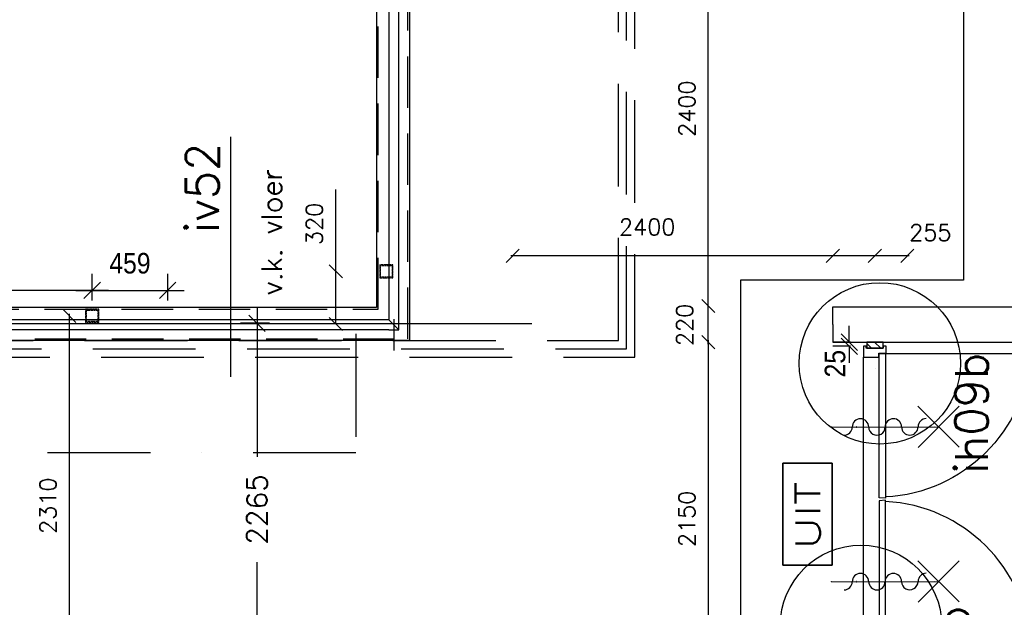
# Model space of a CAD drawing. Extents: x -84256 to 172857, y -58817 to 112048.
# Tile 41 of 90: x 34482 to 40470, y 38184 to 41758. Entities that reach past the tile are written whole.
import ezdxf
from ezdxf.enums import TextEntityAlignment as Align

# ---------------------------------------------------------------- set-up
doc = ezdxf.new("R2010")
doc.units = 0
doc.header["$LTSCALE"] = 50
doc.header["$MEASUREMENT"] = 0
doc.header["$PDMODE"] = 3
doc.header["$PDSIZE"] = 0.001
for name, pattern in [('DASHDOT', [25, 12.5, -6.25, 0, -6.25]), ('DASHED', [0.75, 0.5, -0.25]), ('DD1', [2.66667, 1.66667, -0.5, 0, -0.5]), ('HIDDEN', [9.375, 6.25, -3.125]), ('HIDDEN2', [0.1875, 0.125, -0.0625])]:
    doc.linetypes.add(name, pattern=pattern)
doc.layers.get('0').update_dxf_attribs({"linetype": 'CONTINUOUS'})
doc.layers.get('DEFPOINTS').update_dxf_attribs({"linetype": 'CONTINUOUS'})
for name, color, linetype in [('00', 7, 'CONTINUOUS'), ('_BRANDCOMPART', 6, 'DASHDOT'), ('_DETAILNUMMERS', 4, 'CONTINUOUS'), ('_DETAILNUMMERSTEKST', 4, 'CONTINUOUS'), ('A--A21--_F-2--', 7, 'CONTINUOUS'), ('A--L08A1_HULPLIJNEN', 7, 'CONTINUOUS'), ('A--L21--', 3, 'CONTINUOUS'), ('A--L21--_F-23-', 7, 'CONTINUOUS'), ('A--L22--_F-2--', 7, 'CONTINUOUS'), ('A--L22A1_BINNENWAND', 1, 'CONTINUOUS'), ('A--L22A2_BINNENWAND', 2, 'CONTINUOUS'), ('A--L28--_F-2--', 7, 'CONTINUOUS'), ('A--L32--_F-23-', 2, 'CONTINUOUS'), ('A--L32--_F123-', 1, 'CONTINUOUS'), ('A--L32--_F123-DRAAIR', 7, 'CONTINUOUS'), ('A--L35A1_PLAFONDS', 1, 'HIDDEN'), ('A--L63--', 7, 'CONTINUOUS'), ('A--L63--_F123-', 7, 'CONTINUOUS'), ('A--L65--', 7, 'CONTINUOUS'), ('A--L65--_F-23-', 7, 'CONTINUOUS'), ('A--L65--_F123-', 7, 'CONTINUOUS'), ('A--M$1A-_F123-', 1, 'CONTINUOUS'), ('A--M1$A-_F123-', 1, 'CONTINUOUS'), ('A--T01A-25_TEKST', 2, 'CONTINUOUS'), ('A--T63--_F123-', 1, 'CONTINUOUS'), ('STRAMIEN', 1, 'DD1'), ('X--LR---_CP', 7, 'CONTINUOUS')]:
    doc.layers.add(name, color=color, linetype=linetype)
doc.styles.add('ALFA-0_25', font='ROMANS')
doc.styles.add('HIEMSTRA', font='romans.shx')
doc.styles.get("Standard").update_dxf_attribs({"font": 'txt', "width": 0.9})
doc.linetypes.add('BATTING', pattern='A,0.0001,-0.1,[134,ltypeshp.shx,S=0.1,R=0,X=-0.1,Y=0],-0.2,[134,ltypeshp.shx,S=0.1,R=180,X=0.1,Y=0],-0.1', length=0.4001)
doc.dimstyles.new('BEILEN', dxfattribs={"dimscale": 40, "dimtxt": 2.5, "dimasz": 2, "dimexe": 0.3, "dimexo": 0.3, "dimgap": 2, "dimtad": 1, "dimdec": 0, "dimzin": 0, "dimdsep": 46, "dimtxsty": 'HIEMSTRA', "dimblk1": 'OBLIQUE', "dimblk2": 'OBLIQUE', "dimsah": 1, "dimcen": -0.09, "dimdle": 0.3, "dimse1": 1, "dimclrd": 2, "dimclre": 2, "dimclrt": 3, "dimadec": 0, "dimazin": 0, "dimtfac": 1, "dimtdec": 4, "dimtofl": 0, "dimtmove": 2, "dimatfit": 3, "dimldrblk": 'OBLIQUE', "dimfxl": 1, "dimtvp": 625, "dimtolj": 1, "dimtzin": 0, "dimarcsym": 0})
doc.dimstyles.get("Standard").update_dxf_attribs({"dimscale": 40, "dimtxt": 2.5, "dimasz": 2, "dimexe": 0.3, "dimexo": 0.3, "dimgap": 2, "dimtad": 0, "dimdec": 0, "dimzin": 0, "dimdsep": 46, "dimtxsty": 'HIEMSTRA', "dimblk1": 'OBLIQUE', "dimblk2": 'OBLIQUE', "dimsah": 1, "dimcen": -0.09, "dimdle": 0.3, "dimse1": 1, "dimclrd": 2, "dimclre": 2, "dimclrt": 3, "dimadec": 0, "dimazin": 0, "dimtfac": 1, "dimtdec": 4, "dimtix": 1, "dimtmove": 0, "dimatfit": 3, "dimldrblk": 'OBLIQUE', "dimfxl": 1, "dimtvp": 625, "dimtolj": 1, "dimtzin": 0, "dimarcsym": 0})
doc.dimstyles.new('STANDARD$0', dxfattribs={"dimscale": 50, "dimtxt": 2.5, "dimasz": 2, "dimexe": 2, "dimexo": 0, "dimgap": 2, "dimtad": 1, "dimdec": 0, "dimzin": 0, "dimdsep": 46, "dimtxsty": 'ALFA-0_25', "dimblk1": 'OBLIQUE', "dimblk2": 'OBLIQUE', "dimsah": 1, "dimcen": -3, "dimdle": 2, "dimclrd": 1, "dimclre": 1, "dimclrt": 2, "dimadec": 0, "dimazin": 0, "dimtfac": 0.666667, "dimtofl": 0, "dimtmove": 2, "dimatfit": 3, "dimldrblk": 'OBLIQUE', "dimfxl": 1, "dimtvp": 0.833333, "dimtolj": 1, "dimtzin": 0, "dimarcsym": 0})

# ---------------------------------------------------------------- blocks, each defined once
blk = doc.blocks.new('Q060089-')
at = {"layer": 'A--L63--_F123-', "color": 1, "linetype": 'Continuous'}
blk.add_lwpolyline([(0, 0), (0, 300), (620, 300), (620, 0)], close=True, dxfattribs=at)
at = {"layer": 'X--LR---_CP'}
blk.add_point((620, 0), dxfattribs=at)
blk.add_point((620, 0), dxfattribs=at)
blk.add_point((620, 0), dxfattribs=at)
at = {"layer": 'A--T63--_F123-', "style": 'ALFA-0_25', "width": 1.279785}
blk.add_text('UIT', height=150, dxfattribs=at).set_placement((96.2, 73.1), (507.6, 73.1), align=Align.FIT)
at = {"layer": 'A--L63--_F123-', "linetype": 'Continuous'}
mesh = blk.add_polyface(dxfattribs=at)
corners = [(0, 0), (0, 300), (620, 300), (620, 0)]
mesh.append_faces([[corners[k] for k in face] for face in [(0, 1, 1, 1), (1, 2, 2, 2), (2, 3, 3, 3), (3, 0, 0, 0)]])
mesh.append_faces([[corners[k] for k in face] for face in [(0, 3, 2, 1)]], dxfattribs={"vtx0": -1, "vtx1": -1, "vtx2": -1, "vtx3": -1})
blk = doc.blocks.new('S060204-')
at = {"layer": 'A--L65--_F-23-', "color": 255}
blk.add_circle((0, 0), 0.0123, dxfattribs=at)
at = {"layer": 'A--L65--_F123-', "color": 1, "linetype": 'Continuous'}
for points in [[(-1.25, 6.25), (1.25, 3.75)], [(1.25, 6.25), (-1.25, 3.75)], [(0, 0), (0, 5)]]:
    blk.add_lwpolyline(points, dxfattribs=at)
blk = doc.blocks.new('S060205B')
at = {"layer": 'A--L65--_F-23-', "color": 255}
blk.add_circle((0, 0), 0.0123, dxfattribs=at)
at = {"layer": 'A--L65--_F123-', "color": 1, "linetype": 'Continuous'}
blk.add_lwpolyline([(0, 0), (0, 6.25)], dxfattribs=at)
for points in [[(-0.5, 5.75, 0.41), (0, 5.25)], [(0, 4.25, 1), (0, 5.25)], [(0, 4.25, 1), (0, 3.25)], [(0, 2.25, 1), (0, 3.25)], [(0, 2.25, 1), (0, 1.25)], [(0.5, 0.75, 0.41), (0, 1.25)]]:
    blk.add_lwpolyline(points, format="xyb", dxfattribs=at)
at = {"layer": 'A--L65--', "xscale": -1}
blk.add_blockref('S060204-', (0, 1.5), dxfattribs=at)
blk.add_blockref('S060204-', (0, 1.5), dxfattribs=at)
blk = doc.blocks.new('_OBLIQUE')
at = {"color": 0, "linetype": 'ByBlock'}
blk.add_line((-0.5, -0.5), (0.5, 0.5), dxfattribs=at)
blk = doc.blocks.new('*D108')
at = {"layer": 'A--M$1A-_F123-', "color": 2, "linetype": 'Continuous', "lineweight": -2, "transparency": 16777216}
for p, q in [((38669.5, 39808.9), (38669.5, 37634.9)), ((38480.7, 37646.9), (38681.5, 37646.9))]:
    blk.add_line(p, q, dxfattribs=at)
at = {"layer": 'DEFPOINTS', "color": 0, "linetype": 'Continuous', "transparency": 16777216}
for p in [(38468.7, 39796.9), (38468.7, 37646.9), (38669.5, 37646.9)]:
    blk.add_point(p, dxfattribs=at)
at = {"layer": 'A--M$1A-_F123-', "color": 2, "linetype": 'Continuous', "lineweight": -2, "transparency": 16777216, "xscale": 80, "yscale": 80, "zscale": 80}
for p, rotation in [((38669.5, 39796.9), 90), ((38669.5, 37646.9), 270)]:
    blk.add_blockref('_OBLIQUE', p, dxfattribs=dict(at, rotation=rotation))
at = {"layer": 'A--M$1A-_F123-', "color": 3, "linetype": 'Continuous', "transparency": 16777216, "insert": (38539.5, 38721.9), "char_height": 100, "attachment_point": 5, "rotation": 90, "style": 'HIEMSTRA'}
blk.add_mtext('\\A1;2150', dxfattribs=at)
blk = doc.blocks.new('*D110')
at = {"layer": 'A--M$1A-_F123-', "color": 2, "linetype": 'Continuous', "lineweight": -2, "transparency": 16777216}
blk.add_line((38669.5, 39784.9), (38669.5, 40028.9), dxfattribs=at)
at = {"layer": 'DEFPOINTS', "color": 0, "linetype": 'Continuous', "transparency": 16777216}
for p in [(38669.5, 40016.9), (38669.5, 40016.9), (38669.5, 39796.9)]:
    blk.add_point(p, dxfattribs=at)
at = {"layer": 'A--M$1A-_F123-', "color": 2, "linetype": 'Continuous', "lineweight": -2, "transparency": 16777216, "xscale": 80, "yscale": 80, "zscale": 80}
for p, rotation in [((38669.5, 40016.9), 90), ((38669.5, 39796.9), 270)]:
    blk.add_blockref('_OBLIQUE', p, dxfattribs=dict(at, rotation=rotation))
at = {"layer": 'A--M$1A-_F123-', "color": 3, "linetype": 'Continuous', "transparency": 16777216, "insert": (38525.9, 39901.9), "char_height": 100, "attachment_point": 5, "rotation": 90, "style": 'HIEMSTRA'}
blk.add_mtext('\\A1;220', dxfattribs=at)
blk = doc.blocks.new('*D111')
at = {"layer": 'A--M$1A-_F123-', "color": 2, "linetype": 'Continuous', "lineweight": -2, "transparency": 16777216}
for p, q in [((39166.3, 42416.9), (38657.5, 42416.9)), ((38669.5, 40004.9), (38669.5, 42428.9))]:
    blk.add_line(p, q, dxfattribs=at)
at = {"layer": 'DEFPOINTS', "color": 0, "linetype": 'Continuous', "transparency": 16777216}
for p in [(38669.5, 42416.9), (39178.3, 42416.9), (38770.5, 40016.9)]:
    blk.add_point(p, dxfattribs=at)
at = {"layer": 'A--M$1A-_F123-', "color": 2, "linetype": 'Continuous', "lineweight": -2, "transparency": 16777216, "xscale": 80, "yscale": 80, "zscale": 80}
for p, rotation in [((38669.5, 42416.9), 90), ((38669.5, 40016.9), 270)]:
    blk.add_blockref('_OBLIQUE', p, dxfattribs=dict(at, rotation=rotation))
at = {"layer": 'A--M$1A-_F123-', "color": 3, "linetype": 'Continuous', "transparency": 16777216, "insert": (38539.5, 41216.9), "char_height": 100, "attachment_point": 5, "rotation": 90, "style": 'HIEMSTRA'}
blk.add_mtext('\\A1;2400', dxfattribs=at)
blk = doc.blocks.new('*D341')
at = {"layer": 'A--M$1A-_F123-', "color": 2, "linetype": 'Continuous', "lineweight": -2, "transparency": 16777216}
for p, q in [((23981.9, 29671.5), (23903.5, 29687.4)), ((23978.7, 29655.8), (23984.3, 29683.2)), ((24079.9, 29651.5), (23981.9, 29671.5)), ((24079.9, 29651.5), (24158.2, 29635.5))]:
    blk.add_line(p, q, dxfattribs=at)
at = {"layer": 'DEFPOINTS', "color": 0, "linetype": 'Continuous', "transparency": 16777216}
for p in [(23976.3, 29644), (23981.9, 29671.5), (24074.3, 29624)]:
    blk.add_point(p, dxfattribs=at)
at = {"layer": 'A--M$1A-_F123-', "color": 2, "linetype": 'Continuous', "lineweight": -2, "transparency": 16777216, "xscale": 80, "yscale": 80, "zscale": 80}
for p, rotation in [((23981.9, 29671.5), 348.4862903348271), ((24079.9, 29651.5), 168.4862903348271)]:
    blk.add_blockref('_OBLIQUE', p, dxfattribs=dict(at, rotation=rotation))
at = {"layer": 'A--M$1A-_F123-', "color": 3, "linetype": 'Continuous', "transparency": 16777216, "insert": (36506, 90903.8), "char_height": 100, "attachment_point": 5, "rotation": 348.48629, "style": 'HIEMSTRA'}
blk.add_mtext('\\A1;100', dxfattribs=at)
blk = doc.blocks.new('*D349')
at = {"layer": 'A--M$1A-_F123-', "color": 2, "linetype": 'Continuous', "lineweight": -2, "transparency": 16777216}
blk.add_line((39694, 40321.4), (39415, 40321.4), dxfattribs=at)
at = {"layer": 'DEFPOINTS', "color": 0, "linetype": 'Continuous', "transparency": 16777216}
for p in [(39427, 40321.4), (39427, 40321.4), (39682, 40321.4)]:
    blk.add_point(p, dxfattribs=at)
at = {"layer": 'A--M$1A-_F123-', "color": 2, "linetype": 'Continuous', "lineweight": -2, "transparency": 16777216, "xscale": 80, "yscale": 80, "zscale": 80, "rotation": 180}
blk.add_blockref('_OBLIQUE', (39427, 40321.4), dxfattribs=at)
at = {"layer": 'A--M$1A-_F123-', "color": 2, "linetype": 'Continuous', "lineweight": -2, "transparency": 16777216, "xscale": 80, "yscale": 80, "zscale": 80}
blk.add_blockref('_OBLIQUE', (39682, 40321.4), dxfattribs=at)
at = {"layer": 'A--M$1A-_F123-', "color": 3, "linetype": 'Continuous', "transparency": 16777216, "insert": (40019.8, 40463.3), "char_height": 100, "attachment_point": 5, "style": 'HIEMSTRA'}
blk.add_mtext('\\A1;255', dxfattribs=at)
blk = doc.blocks.new('*D350')
at = {"layer": 'A--M$1A-_F123-', "color": 2, "linetype": 'Continuous', "lineweight": -2, "transparency": 16777216}
blk.add_line((39891.9, 40321.4), (37467.9, 40321.4), dxfattribs=at)
at = {"layer": 'DEFPOINTS', "color": 0, "linetype": 'Continuous', "transparency": 16777216}
for p in [(37479.9, 40321.4), (37479.9, 40321.4), (39879.9, 40313.1)]:
    blk.add_point(p, dxfattribs=at)
at = {"layer": 'A--M$1A-_F123-', "color": 2, "linetype": 'Continuous', "lineweight": -2, "transparency": 16777216, "xscale": 80, "yscale": 80, "zscale": 80, "rotation": 180}
blk.add_blockref('_OBLIQUE', (37479.9, 40321.4), dxfattribs=at)
at = {"layer": 'A--M$1A-_F123-', "color": 2, "linetype": 'Continuous', "lineweight": -2, "transparency": 16777216, "xscale": 80, "yscale": 80, "zscale": 80}
blk.add_blockref('_OBLIQUE', (39879.9, 40321.4), dxfattribs=at)
at = {"layer": 'A--M$1A-_F123-', "color": 3, "linetype": 'Continuous', "transparency": 16777216, "insert": (38298.3, 40496.6), "char_height": 100, "attachment_point": 5, "style": 'HIEMSTRA'}
blk.add_mtext('\\A1;2400', dxfattribs=at)
blk = doc.blocks.new('*D360')
at = {"color": 1, "linetype": 'ByBlock', "transparency": 16777216}
for p, q in [((35925.2, 40011.9), (35925.2, 39099.6)), ((36000.9, 39911.9), (35825.2, 39911.9)), ((35925.2, 37546.9), (35925.2, 38459.1)), ((36000.9, 37646.9), (35825.2, 37646.9))]:
    blk.add_line(p, q, dxfattribs=at)
at = {"layer": 'DEFPOINTS', "color": 0, "linetype": 'ByBlock', "transparency": 16777216}
for p in [(36000.9, 39911.9), (35925.2, 37646.9), (36000.9, 37646.9)]:
    blk.add_point(p, dxfattribs=at)
at = {"color": 1, "linetype": 'ByBlock', "transparency": 16777216, "xscale": 100, "yscale": 100, "zscale": 100}
for p, rotation in [((35925.2, 39911.9), 90), ((35925.2, 37646.9), 270)]:
    blk.add_blockref('_OBLIQUE', p, dxfattribs=dict(at, rotation=rotation))
at = {"color": 2, "linetype": 'ByBlock', "transparency": 16777216, "insert": (35925.2, 38779.4), "char_height": 125, "attachment_point": 5, "rotation": 90, "style": 'ALFA-0_25'}
blk.add_mtext('\\A1;2265', dxfattribs=at)
blk = doc.blocks.new('*D390')
at = {"layer": 'A--M$1A-_F123-', "color": 1, "linetype": 'Continuous', "lineweight": -2, "transparency": 16777216}
for p, q in [((34783.9, 39968.9), (34783.9, 37634.9)), ((34784.3, 37646.9), (34795.9, 37646.9))]:
    blk.add_line(p, q, dxfattribs=at)
at = {"layer": 'DEFPOINTS', "color": 0, "linetype": 'Continuous', "transparency": 16777216}
for p in [(34772.3, 39956.9), (34772.3, 37646.9), (34783.9, 37646.9)]:
    blk.add_point(p, dxfattribs=at)
at = {"layer": 'A--M$1A-_F123-', "color": 1, "linetype": 'Continuous', "lineweight": -2, "transparency": 16777216, "xscale": 80, "yscale": 80, "zscale": 80}
for p, rotation in [((34783.9, 39956.9), 90), ((34783.9, 37646.9), 270)]:
    blk.add_blockref('_OBLIQUE', p, dxfattribs=dict(at, rotation=rotation))
at = {"layer": 'A--M$1A-_F123-', "color": 2, "linetype": 'Continuous', "transparency": 16777216, "insert": (34653.9, 38801.9), "char_height": 100, "attachment_point": 5, "rotation": 90, "style": 'HIEMSTRA'}
blk.add_mtext('\\A1;2310', dxfattribs=at)
blk = doc.blocks.new('type 5d')
at = {"layer": 'A--L32--_F-23-'}
for points in [[(-1861, 51.5), (-1861, 69.5), (-1794, 69.5), (-1794, -24.3), (-1819, -24.3), (-1819, -69.5), (-1861, -69.5), (-1861, -51.5), (-1849, -51.5), (-1849, 51.5), (-1861, 51.5)], [(0, 51.5), (0, 69.5), (-67, 69.5), (-67, -24.3), (-42, -24.3), (-42, -69.5), (0, -69.5), (0, -51.5), (-12, -51.5), (-12, 51.5), (0, 51.5)], [(-1817, -26.1), (-1817, -66.1), (-937, -66.1), (-940, -26.1), (-1817, -26.1)], [(-44, -26.1), (-44, -66.1), (-924, -66.1), (-921, -26.1), (-44, -26.1)]]:
    blk.add_lwpolyline(points, close=True, dxfattribs=at)
at = {"layer": 'A--L32--_F123-', "color": 1}
blk.add_line((-1794, 69.5), (-67, 69.5), dxfattribs=at)
at = {"layer": 'A--L32--_F123-DRAAIR', "color": 1}
for points in [[(-1817, -66.1), (-1817, -946.1, 0.381848), (-944.1, -66.3)], [(-44, -66.1), (-44, -946.1, -0.381848), (-916.9, -66.3)]]:
    blk.add_lwpolyline(points, format="xyb", dxfattribs=at)
blk = doc.blocks.new('q027012-')
at = {"layer": 'A--A21--_F-2--', "linetype": 'Continuous'}
h = blk.add_hatch(dxfattribs=at)
h.set_pattern_fill('ALFALINE', color=9, scale=40, style=0)
h.set_pattern_definition([(45, (0, 0), (-28.284, 28.284), [])])
h.paths.add_polyline_path([(0, 0), (37, 0), (37, 100), (0, 100)])
at = {"layer": 'A--L21--_F-23-', "color": 2, "linetype": 'Continuous'}
blk.add_lwpolyline([(0, 0), (37, 0), (37, 100), (0, 100)], close=True, dxfattribs=at)
at = {"layer": 'X--LR---_CP', "color": 1, "linetype": 'Continuous'}
blk.add_point((0, 0), dxfattribs=at)
blk = doc.blocks.new('*D509')
at = {"layer": 'A--M1$A-_F123-', "color": 1, "lineweight": -2, "transparency": 16777216}
for p, q in [((39527, 39796.9), (39527, 39896.9)), ((39533.6, 39796.9), (39427, 39796.9)), ((39533.6, 39771.9), (39427, 39771.9)), ((39527, 39771.9), (39527, 39671.9))]:
    blk.add_line(p, q, dxfattribs=at)
at = {"layer": 'DEFPOINTS', "color": 0, "transparency": 16777216}
for p in [(39527, 39796.9), (39533.6, 39796.9), (39533.6, 39771.9)]:
    blk.add_point(p, dxfattribs=at)
at = {"layer": 'A--M1$A-_F123-', "color": 1, "lineweight": -2, "transparency": 16777216, "xscale": 100, "yscale": 100, "zscale": 100}
for p, rotation in [((39527, 39796.9), 270), ((39527, 39771.9), 90)]:
    blk.add_blockref('_OBLIQUE', p, dxfattribs=dict(at, rotation=rotation))
at = {"layer": 'A--M1$A-_F123-', "color": 2, "transparency": 16777216, "insert": (39441.1, 39665.8), "char_height": 125, "attachment_point": 5, "rotation": 90}
blk.add_mtext('\\A1;25', dxfattribs=at)
blk = doc.blocks.new('*D540')
at = {"layer": 'A--M1$A-_F123-', "color": 1, "lineweight": -2, "transparency": 16777216}
for p, q in [((34923, 40049.1), (34923, 40211.6)), ((35382, 40049.1), (35382, 40211.6)), ((34823, 40111.6), (35482, 40111.6))]:
    blk.add_line(p, q, dxfattribs=at)
at = {"layer": 'DEFPOINTS', "color": 0, "transparency": 16777216}
for p in [(35382, 40111.6), (34923, 40049.1), (35382, 40049.1)]:
    blk.add_point(p, dxfattribs=at)
at = {"layer": 'A--M1$A-_F123-', "color": 1, "lineweight": -2, "transparency": 16777216, "xscale": 100, "yscale": 100, "zscale": 100, "rotation": 180}
blk.add_blockref('_OBLIQUE', (34923, 40111.6), dxfattribs=at)
at = {"layer": 'A--M1$A-_F123-', "color": 1, "lineweight": -2, "transparency": 16777216, "xscale": 100, "yscale": 100, "zscale": 100}
blk.add_blockref('_OBLIQUE', (35382, 40111.6), dxfattribs=at)
at = {"layer": 'A--M1$A-_F123-', "color": 2, "transparency": 16777216, "insert": (35152.5, 40276), "char_height": 125, "attachment_point": 5}
blk.add_mtext('\\A1;459', dxfattribs=at)
blk = doc.blocks.new('*D541')
at = {"layer": 'A--M$1A-_F123-', "color": 1, "linetype": 'Continuous', "lineweight": -2, "transparency": 16777216}
for p, q in [((36404.2, 40227.7), (36404.2, 40724.8)), ((36404.2, 39907.6), (36404.2, 40239.7)), ((36674.3, 39907.6), (36392.2, 39907.6))]:
    blk.add_line(p, q, dxfattribs=at)
at = {"layer": 'DEFPOINTS', "color": 0, "linetype": 'Continuous', "transparency": 16777216}
for p in [(36686.3, 40227.7), (36404.2, 39907.6), (36686.3, 39907.6)]:
    blk.add_point(p, dxfattribs=at)
at = {"layer": 'A--M$1A-_F123-', "color": 1, "linetype": 'Continuous', "lineweight": -2, "transparency": 16777216, "xscale": 80, "yscale": 80, "zscale": 80}
for p, rotation in [((36404.2, 40227.7), 90), ((36404.2, 39907.6), 270)]:
    blk.add_blockref('_OBLIQUE', p, dxfattribs=dict(at, rotation=rotation))
at = {"layer": 'A--M$1A-_F123-', "color": 2, "linetype": 'Continuous', "transparency": 16777216, "insert": (36274.2, 40516.2), "char_height": 100, "attachment_point": 5, "rotation": 90, "style": 'HIEMSTRA'}
blk.add_mtext('\\A1;320', dxfattribs=at)
blk = doc.blocks.new('*D542')
at = {"layer": 'A--M1$A-_F123-', "color": 1, "lineweight": -2, "transparency": 16777216}
for p, q in [((33147.8, 40096.5), (33147.8, 40211.6)), ((34923, 40096.5), (34923, 40211.6)), ((35023, 40111.6), (33047.8, 40111.6))]:
    blk.add_line(p, q, dxfattribs=at)
at = {"layer": 'DEFPOINTS', "color": 0, "transparency": 16777216}
for p in [(33147.8, 40111.6), (33147.8, 40096.5), (34923, 40096.5)]:
    blk.add_point(p, dxfattribs=at)
at = {"layer": 'A--M1$A-_F123-', "color": 1, "lineweight": -2, "transparency": 16777216, "xscale": 100, "yscale": 100, "zscale": 100, "rotation": 180}
blk.add_blockref('_OBLIQUE', (33147.8, 40111.6), dxfattribs=at)
at = {"layer": 'A--M1$A-_F123-', "color": 1, "lineweight": -2, "transparency": 16777216, "xscale": 100, "yscale": 100, "zscale": 100}
blk.add_blockref('_OBLIQUE', (34923, 40111.6), dxfattribs=at)
at = {"layer": 'A--M1$A-_F123-', "color": 2, "transparency": 16777216, "insert": (34035.4, 40274.1), "char_height": 125, "attachment_point": 5}
blk.add_mtext('\\A1;1775', dxfattribs=at)
blk = doc.blocks.new('DETAILNR')
at = {"layer": '_DETAILNUMMERS'}
blk.add_circle((32.9, -23.2), 490.7, dxfattribs=at)
at = {"layer": 'X--LR---_CP'}
blk.add_point((0, 0), dxfattribs=at)
at = {"layer": '_DETAILNUMMERSTEKST', "style": 'ALFA-0_25'}
blk.add_attdef('DETAILNR', text='', height=200, rotation=90, dxfattribs=at).set_placement((-618.4, 223.8), align=Align.RIGHT)

msp = doc.modelspace()

# ---------------------------------------------------------------- linework, layer by layer
at = {"color": 4}
msp.add_line((35766.6, 39585.8), (35766.6, 41045.8), dxfattribs=at)
at = {"layer": '_BRANDCOMPART', "color": 4, "linetype": 'BATTING', "ltscale": 10}
msp.add_lwpolyline([(40221.6, 42789.3), (40221.6, 40174.2), (38864.6, 40174.2), (38864.6, 32226.1)], dxfattribs=at)
at = {"layer": '_DETAILNUMMERS', "color": 6, "linetype": 'DASHED', "ltscale": 25}
for points in [[(4701.8, 22779.7), (5365, 26187.1), (22399.3, 22717.2), (25562.3, 38172), (33002, 38171.7), (33002, 39806.3), (38123.1, 39806.3), (38123.1, 56531.9), (39427, 56531.9)], [(4750.9, 22770.1), (5404.4, 26128), (22438.3, 22658.2), (25603.1, 38122), (33052, 38121.7), (33052, 39756.3), (38173.1, 39756.3), (38173.1, 39756.3), (38173.1, 56481.9), (39427, 56481.9)], [(4799.9, 22760.6), (5443.9, 26069), (22477.4, 22599.2), (25644, 38071.9), (33102, 38071.7), (33102, 39706.3), (38223.1, 39706.3), (38223.1, 56431.9), (39427, 56431.9)]]:
    msp.add_lwpolyline(points, dxfattribs=at)
at = {"layer": 'A--L08A1_HULPLIJNEN', "linetype": 'Continuous'}
msp.add_line((36757, 39936.4), (36757, 39745.2), dxfattribs=at)
at = {"layer": 'A--L21--', "color": 8}
msp.add_line((37596.4, 39907.3), (33222.1, 39908.5, 0), dxfattribs=at)
at = {"layer": 'A--L21--', "color": 8, "linetype": 'Continuous'}
msp.add_lwpolyline([(39427, 39903.9), (39427, 40010.9), (40679, 40010.9), (40679, 39903.9)], dxfattribs=at)
at = {"layer": 'A--L22--_F-2--', "color": 8, "linetype": 'Continuous'}
msp.add_lwpolyline([(39427, 39903.9), (39427, 39796.9), (40679, 39796.9), (40679, 39903.9)], dxfattribs=at)
at = {"layer": 'A--L22A1_BINNENWAND', "linetype": 'Continuous'}
for p, q in [((36652, 42446.9), (36652, 40107.3)), ((36853, 42446.9), (36853, 39806.3)), ((36652, 40007.3), (33239.3, 40007.3)), ((36853, 39806.3), (29877, 39806.3))]:
    msp.add_line(p, q, dxfattribs=at)
at = {"layer": 'A--L22A1_BINNENWAND', "linetype": 'HIDDEN'}
for p, q in [((36662, 39997.3), (36662, 42446.9)), ((36843, 39816.3), (36843, 42446.9)), ((33227.1, 39997.3), (36662, 39997.3)), ((29887, 39816.3), (36843, 39816.3))]:
    msp.add_line(p, q, dxfattribs=at)
at = {"layer": 'A--L22A2_BINNENWAND', "linetype": 'Continuous'}
for p, q in [((36727, 39932.3), (33086.5, 39932.3)), ((36727, 39932.3), (36787, 39872.3)), ((36727, 39872.3), (29952, 39872.3))]:
    msp.add_line(p, q, dxfattribs=at)
msp.add_lwpolyline([(36727, 39872.3), (36787, 39872.3), (36787, 42446.9), (36727, 42446.9), (36727, 39932.3)], dxfattribs=at)
at = {"layer": 'A--L28--_F-2--', "color": 1, "linetype": 'HIDDEN2', "elevation": 0}
msp.add_lwpolyline([(36671.3, 40187.4), (36676.3, 40192.4), (36676.3, 40262.4), (36746.3, 40262.4), (36746.3, 40192.4), (36676.3, 40192.4), (36671.3, 40187.4), (36751.3, 40187.4), (36751.3, 40267.4), (36671.3, 40267.4)], close=True, dxfattribs=at)
at = {"layer": 'A--L28--_F-2--', "color": 1, "linetype": 'HIDDEN2'}
msp.add_lwpolyline([(34883, 39916.9), (34888, 39921.9), (34888, 39991.9), (34958, 39991.9), (34958, 39921.9), (34888, 39921.9), (34883, 39916.9), (34963, 39916.9), (34963, 39996.9), (34883, 39996.9)], close=True, dxfattribs=at)
at = {"layer": 'A--L35A1_PLAFONDS'}
msp.add_lwpolyline([(38595.5, 60294.9, 0.337595), (36652, 57571.9), (36652, 40007.3), (33239.3, 40007.3, 0.15921), (31934.6, 50790), (32127.5, 50361.2), (35041.9, 64668.2), (38595.7, 65431.1)], format="xyb", dxfattribs=at)
at = {"layer": 'STRAMIEN', "color": 4, "linetype": 'DASHDOT'}
msp.add_lwpolyline([(36527, 39846.9), (36527, 39123.8), (29232, 39123.8), (29232, 31996.9), (31317.6, 31996.9)], dxfattribs=at)
msp.add_lwpolyline([(36527, 39846.9), (36527, 39123.8), (29232, 39123.8), (29232, 31996.9), (31317.6, 31996.9)], dxfattribs=at)

# ---------------------------------------------------------------- block references
at = {"layer": '00'}
ref = msp.add_blockref('DETAILNR', (39689.4, 39634.9), dxfattribs=dict(at, rotation=90))
ref.add_attrib('DETAILNR', 'ih09b', dxfattribs={"layer": '_DETAILNUMMERSTEKST', "height": 200, "rotation": 90, "style": 'ALFA-0_25'}).set_placement((40370.5, 39734.1), align=Align.RIGHT)
ref = msp.add_blockref('DETAILNR', (39574.9, 38038.2), dxfattribs=dict(at, rotation=90))
ref.add_attrib('DETAILNR', 'ih02b', dxfattribs={"layer": '_DETAILNUMMERSTEKST', "height": 200, "rotation": 90, "style": 'ALFA-0_25'}).set_placement((40256, 38193.5), align=Align.RIGHT)
at = {"layer": 'A--L21--', "color": 1, "rotation": 90}
msp.add_blockref('q027012-', (39733.5, 39759.9), dxfattribs=at)
at = {"layer": 'A--L32--_F123-', "color": 1, "rotation": 90}
msp.add_blockref('type 5d', (39682, 39771.9), dxfattribs=at)
at = {"layer": 'A--L63--', "linetype": 'Continuous', "rotation": 90}
msp.add_blockref('Q060089-', (39422.1, 38441.1), dxfattribs=at)
at = {"layer": 'A--L65--', "xscale": 100, "yscale": 100, "zscale": 2, "rotation": 270.1699060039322}
for p in [(39420.1, 39280.1), (39420.1, 38339.3)]:
    msp.add_blockref('S060205B', p, dxfattribs=at)

# ---------------------------------------------------------------- texts
at = {"layer": '00', "color": 4, "style": 'ALFA-0_25'}
msp.add_text('iv52', height=200, rotation=90, dxfattribs=at).set_placement((35693.1, 40460.8))
at = {"layer": 'A--T01A-25_TEKST', "style": 'HIEMSTRA'}
msp.add_text('v.k. vloer', height=125, rotation=90, dxfattribs=at).set_placement((36077.2, 40082.7))

# ---------------------------------------------------------------- dimensions: what is measured, and where the dimension line sits
at = {"layer": 'A--M$1A-_F123-', "linetype": 'Continuous'}
dim = msp.add_aligned_dim(p1=(24074.3, 29624), p2=(23976.3, 29644), distance=-28, dimstyle='Standard', dxfattribs=at)
dim.commit()
dim.dimension.update_dxf_attribs({"geometry": '*D341', "text_midpoint": (36506, 90903.8)})
for base, p1, p2, dimstyle, override, picture, middle in [((38669.5, 42416.9), (38770.5, 40016.9), (39178.3, 42416.9), 'BEILEN', {"dimtxsty": 'HIEMSTRA'}, '*D111', (38539.5, 41216.9)), ((34783.9, 37646.9), (34772.3, 39956.9), (34772.3, 37646.9), 'Standard', {"dimtad": 1, "dimclrd": 1, "dimclre": 1, "dimclrt": 2}, '*D390', (34653.9, 38801.9)), ((38669.5, 37646.9), (38468.7, 39796.9), (38468.7, 37646.9), 'BEILEN', {"dimtxsty": 'HIEMSTRA'}, '*D108', (38539.5, 38721.9))]:
    dim = msp.add_linear_dim(base=base, p1=p1, p2=p2, angle=90, dimstyle=dimstyle, override=override, dxfattribs=at)
    dim.commit()
    dim.dimension.update_dxf_attribs({"geometry": picture, "text_midpoint": middle})
for base, p1, p2, dimstyle, override, picture, middle in [((36404.2, 39907.6, 0), (36686.3, 40227.7, 0), (36686.3, 39907.6, 0), 'Standard', {"dimtad": 1, "dimclrd": 1, "dimclre": 1, "dimclrt": 2}, '*D541', (36404.2, 40516.2, 0)), ((38669.5, 40016.9), (38669.5, 39796.9), (38669.5, 40016.9), 'BEILEN', {"dimtxsty": 'HIEMSTRA'}, '*D110', (38525.9, 39901.9))]:
    dim = msp.add_linear_dim(base=base, p1=p1, p2=p2, angle=90, dimstyle=dimstyle, override=override, dxfattribs=at)
    dim.commit()
    dim.dimension.update_dxf_attribs({"geometry": picture, "text_midpoint": middle, "dimtype": 160})
for base, p1, p2, override, picture, middle in [((37479.9, 40321.4), (39879.9, 40313.1), (37479.9, 40321.4), {"dimse1": 1}, '*D350', (38298.3, 40496.6)), ((39427, 40321.4), (39682, 40321.4), (39427, 40321.4), {"dimtxsty": 'HIEMSTRA'}, '*D349', (40019.8, 40463.3))]:
    dim = msp.add_linear_dim(base=base, p1=p1, p2=p2, dimstyle='BEILEN', override=override, dxfattribs=at)
    dim.commit()
    dim.dimension.update_dxf_attribs({"geometry": picture, "text_midpoint": middle, "dimtype": 160})
dim = msp.add_linear_dim(base=(35925.2, 37646.9), p1=(36000.9, 39911.9), p2=(36000.9, 37646.9), angle=90, dimstyle='STANDARD$0', dxfattribs=at)
dim.commit()
dim.dimension.update_dxf_attribs({"geometry": '*D360', "text_midpoint": (35925.2, 38779.4), "dimtype": 160})
at = {"layer": 'A--M1$A-_F123-'}
dim = msp.add_linear_dim(base=(35382, 40111.6), p1=(34923, 40049.1), p2=(35382, 40049.1), dimstyle='STANDARD$0', override={"dimscale": 50, "dimtxsty": 'Standard'}, dxfattribs=at)
dim.commit()
dim.dimension.update_dxf_attribs({"geometry": '*D540', "text_midpoint": (35152.5, 40276), "dimtype": 160})
dim = msp.add_linear_dim(base=(33147.8, 40111.6), p1=(34923, 40096.5), p2=(33147.8, 40096.5), dimstyle='STANDARD$0', override={"dimscale": 50, "dimtxsty": 'Standard'}, dxfattribs=at)
dim.commit()
dim.dimension.update_dxf_attribs({"geometry": '*D542', "text_midpoint": (34035.4, 40274.1)})
dim = msp.add_linear_dim(base=(39527, 39796.9), p1=(39533.6, 39771.9), p2=(39533.6, 39796.9), angle=270, dimstyle='STANDARD$0', override={"dimscale": 50, "dimtxsty": 'Standard'}, dxfattribs=at)
dim.commit()
dim.dimension.update_dxf_attribs({"geometry": '*D509', "text_midpoint": (39441.1, 39665.8), "dimtype": 160})

doc.saveas('drawing.dxf')
